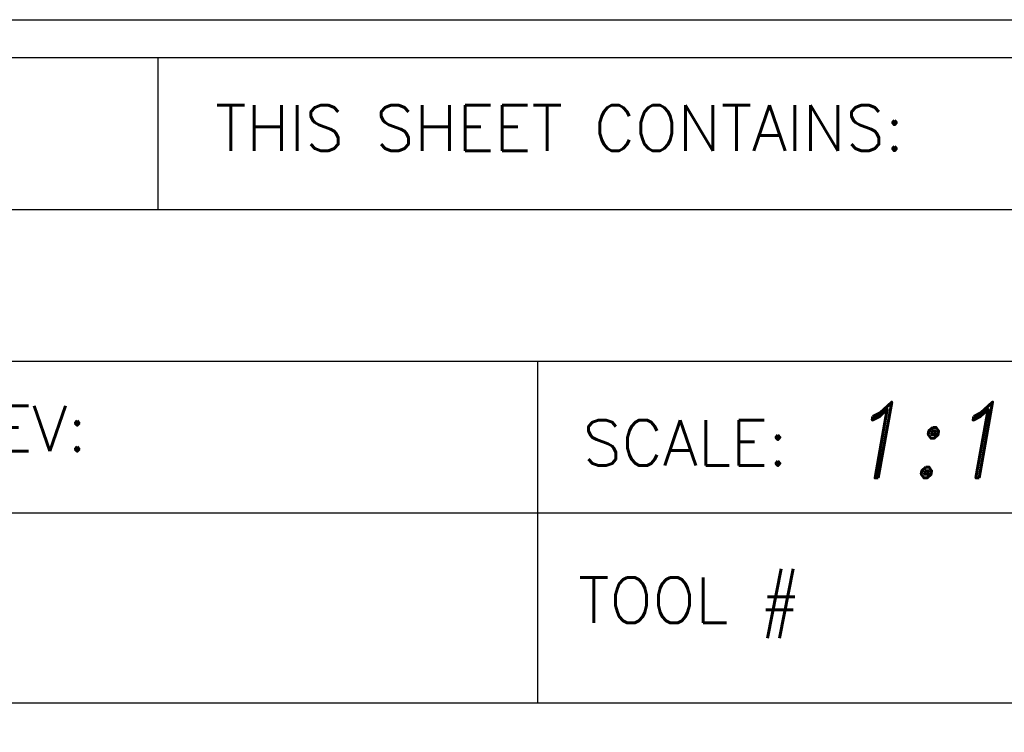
# Model space of a CAD drawing. Header units: inches. Extents: x -14.1 to 21.9, y -36.2 to -13.1.
# Tile 54 of 74: x 17.1 to 18.3, y -35 to -34.1. Entities that reach past the tile are written whole.
import ezdxf
from ezdxf.enums import TextEntityAlignment as Align

# ---------------------------------------------------------------- set-up
doc = ezdxf.new("R2010")
doc.units = ezdxf.units.IN
doc.header["$LTSCALE"] = 0.5
doc.header["$MEASUREMENT"] = 0
doc.layers.add('SID-M-D', color=42, linetype='Continuous')
doc.layers.add('SID-M-S', color=105, linetype='Continuous')
doc.styles.add('PTI', font='romand.shx', dxfattribs={"oblique": 10})
doc.styles.add('ROMANS', font='ROMANS.shx', dxfattribs={"height": 0.125})

# ---------------------------------------------------------------- blocks, each defined once
blk = doc.blocks.new('JM_TITTLE_BOX_SID')
at = {"layer": 'SID-M-S'}
for p, q in [((-3.421997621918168, 1.32165344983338), (-3.421997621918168, 1.52165144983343)), ((-6.604933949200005, 1.32165344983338), (0.1049989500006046, 1.32165344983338)), ((-6.604933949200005, 1.121655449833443), (0.1049989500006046, 1.121655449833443)), ((-2.922002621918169, 0.6716599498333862), (-2.922002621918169, 1.121655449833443)), ((-6.604933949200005, 0.9216574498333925), (0.1049989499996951, 0.9216574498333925)), ((-2.922002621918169, 0.6716599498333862), (-2.922002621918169, 0.9216574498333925)), ((-4.43498749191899, 0.6716599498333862), (0.1049989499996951, 0.6716599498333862))]:
    blk.add_line(p, q, dxfattribs=at)
for points in [[(1.261213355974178e-13, -0.1549984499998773), (-6.499934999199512, -0.1549984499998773, -0.414213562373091), (-6.654933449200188, 1.163513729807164e-13), (-6.654933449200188, 1.416652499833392, -0.4142135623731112), (-6.499934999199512, 1.571650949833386), (1.261213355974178e-13, 1.571650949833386, -0.4142135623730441), (0.1549984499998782, 1.416652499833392), (0.1549984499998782, 1.163513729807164e-13, -0.4142135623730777)], [(1.261213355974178e-13, -0.1049989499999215), (-6.499934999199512, -0.1049989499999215, -0.4142135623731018), (-6.604933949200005, 1.163513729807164e-13), (-6.604933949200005, 1.416652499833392, -0.4142135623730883), (-6.499934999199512, 1.52165144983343), (1.261213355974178e-13, 1.52165144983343, -0.414213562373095), (0.1049989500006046, 1.416652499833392), (0.1049989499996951, 1.163513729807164e-13, -0.414213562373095)]]:
    blk.add_lwpolyline(points, format="xyb", close=True, dxfattribs=at)
at = {"layer": 'SID-M-D', "style": 'ROMANS'}
for s, p in [('THIS SHEET CONTAINS:', (-3.346844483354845, 1.398983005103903)), ('REV:', (-3.690767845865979, 1.003030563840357)), ('SCALE:', (-2.862737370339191, 0.9841196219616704)), ('TOOL #', (-2.868550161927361, 0.7766631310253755))]:
    blk.add_text(s, height=0.0599994, dxfattribs=at).set_placement(p)
at = {"layer": 'SID-M-D', "style": 'PTI', "oblique": 10}
for tag, p in [('DIEDATAINFO', (-2.18746001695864, 1.371591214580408)), ('PARTDESCRIPTION', (-5.966376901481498, 1.169693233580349)), ('00-00-00', (-1.009105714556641, 1.167793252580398)), ('PARTNUMBER', (-5.81595049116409, 0.9696952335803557)), ('REV', (-3.360356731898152, 0.9696952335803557)), ('SCALE', (-2.520436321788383, 0.9677952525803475)), ('SH', (-0.8571950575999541, 0.9677952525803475)), ('SHX', (-0.4057438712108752, 0.9677952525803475)), ('WTD', (-3.839149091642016, 0.7480887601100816)), ('TOOL', (-2.472915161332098, 0.7480887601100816)), ('JOB', (-0.9225366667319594, 0.7480887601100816))]:
    blk.add_attdef(tag, p, '', height=0.09999900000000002, dxfattribs=at)
blk.add_attdef('BUILT', text='', height=0.2499630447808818, dxfattribs=at).set_placement((-2.336101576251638, 0.2076912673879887), align=Align.CENTER)

msp = doc.modelspace()

# ---------------------------------------------------------------- block references
at = {"layer": 'SID-M-S'}
ref = msp.add_blockref('JM_TITTLE_BOX_SID', (20.65495151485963, -35.63027609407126), dxfattribs=at)
ref.add_attrib('SCALE', '1:1', (18.13451519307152, -34.66248084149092), dxfattribs={"layer": 'SID-M-D', "height": 0.09999900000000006, "style": 'PTI', "oblique": 9.999999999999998})

doc.saveas('drawing.dxf')
